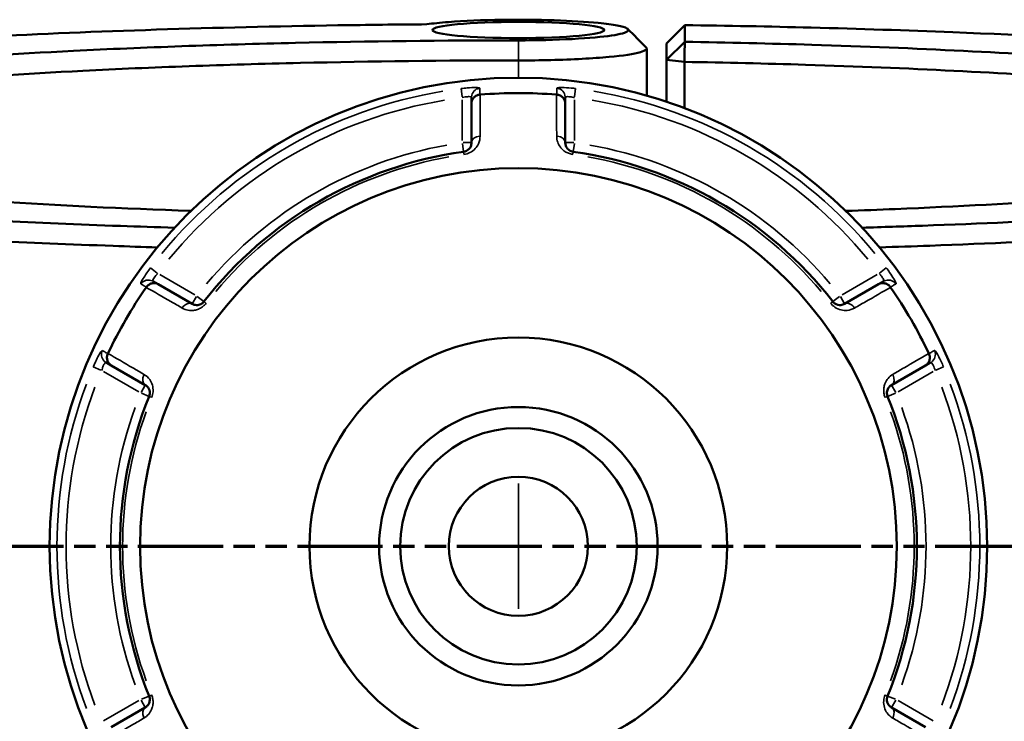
# Model space of a CAD drawing. Header units: millimetres. Extents: x 0 to 949, y -372 to 915.
# Tile 9 of 13: x 373 to 481, y 662 to 739. Entities that reach past the tile are written whole.
import ezdxf

# ---------------------------------------------------------------- set-up
doc = ezdxf.new("R2010")
doc.units = ezdxf.units.MM
doc.linetypes.add('DOUBLE_DASH_CHAIN', pattern=[1.2403, 0.6614, -0.0827, 0.1654, -0.0827, 0.1654, -0.0827])
for name, color, linetype, lineweight in [('Section Line (ANSI)', 7, 'DOUBLE_DASH_CHAIN', 70), ('Visible (ANSI)', 7, 'Continuous', 50), ('Visible Narrow (ANSI)', 7, 'Continuous', 35)]:
    doc.layers.add(name, color=color, linetype=linetype, lineweight=lineweight)

# ---------------------------------------------------------------- blocks, each defined once
blk = doc.blocks.new('2dTransSection0')
at = {"layer": 'Section Line (ANSI)', "linetype": 'DOUBLE_DASH_CHAIN', "ltscale": 13.986884}
blk.add_line((247.47, 681.49), (638.37, 681.49), dxfattribs=at)

msp = doc.modelspace()

# ---------------------------------------------------------------- linework, layer by layer
at = {"layer": 'Visible (ANSI)'}
for p, q in [((445.74, 738.21), (443.74, 736.23)), ((445.74, 736.4), (445.74, 738.21)), ((443.74, 734.42), (445.74, 736.4)), ((443.74, 736.23), (443.74, 734.42)), ((441.6, 735.67), (441.6, 730.54)), ((445.71, 734.21), (443.74, 734.42)), ((443.74, 734.42), (443.74, 729.88)), ((445.71, 729.18), (445.71, 734.21)), ((422.54, 730.35), (422.54, 729.69)), ((422.54, 729.69), (422.54, 725.42)), ((432.74, 729.69), (432.74, 730.35)), ((432.74, 725.42), (432.74, 729.69)), ((388.45, 710.01), (387.87, 710.34)), ((467.41, 710.34), (466.83, 710.01)), ((392.15, 707.87), (388.45, 710.01)), ((466.83, 710.01), (463.13, 707.87)), ((382.77, 701.51), (383.35, 701.17)), ((383.35, 701.17), (387.05, 699.04)), ((468.23, 699.04), (471.93, 701.17)), ((471.93, 701.17), (472.51, 701.51)), ((387.05, 663.94), (383.35, 661.81)), ((471.93, 661.81), (468.23, 663.94))]:
    msp.add_line(p, q, dxfattribs=at)
for radius in [51, 41.16, 22.72, 15.15, 12.87, 7.57]:
    msp.add_circle((427.64, 681.49), radius, dxfattribs=at)
for radius, start, end in [(49.33, 85.1632, 94.8368), (43.35, 97.9057, 142.0943), (43.35, 37.9057, 82.0943), (49.33, 145.1632, 154.8368), (49.33, 25.1632, 34.8368), (43.35, 157.9057, 202.0943), (43.35, 337.9057, 22.0943)]:
    msp.add_arc((427.64, 681.49), radius, start, end, dxfattribs=at)
msp.add_ellipse((427.64, 737.68), major_axis=(-9.36, 0), ratio=0.093966, dxfattribs=at)
for points, knots in [([(390.23, 716.16), (388.25, 716.22), (386.28, 716.28), (379.78, 716.52), (375.32, 716.71), (366.69, 717.14), (362.51, 717.38), (351.29, 718.11), (344.64, 718.66), (335.18, 719.62), (331.93, 720), (325.95, 720.79), (323.23, 721.2), (317.95, 722.14), (315.51, 722.66), (311.48, 723.74), (309.89, 724.29), (307.63, 725.41), (306.95, 725.98), (306.5, 727.12), (306.73, 727.7), (307.42, 728.26), (308.8, 729.4), (312.02, 730.51), (322.4, 732.72), (329.98, 733.8), (348.05, 735.62), (358.35, 736.37), (381.57, 737.56), (394.6, 737.98), (411.22, 738.24), (414.45, 738.28), (417.69, 738.3)], [0.314316, 0.314316, 0.314316, 0.314316, 0.366009, 0.366009, 0.487148, 0.487148, 0.608287, 0.608287, 0.825967, 0.825967, 0.954014, 0.954014, 1.082061, 1.082061, 1.232705, 1.232705, 1.383349, 1.383349, 1.533993, 1.533993, 1.684636, 1.684636, 1.684636, 1.985924, 1.985924, 2.322547, 2.322547, 2.641725, 2.641725, 2.978588, 2.978588, 3.05925, 3.05925, 3.05925, 3.05925]), ([(417.69, 738.3), (418.34, 738.4), (419.14, 738.48), (421.71, 738.68), (423.74, 738.76), (427.76, 738.82), (429.73, 738.8), (433.36, 738.68), (435.01, 738.58), (437.16, 738.37), (437.85, 738.28), (438.38, 738.18), (438.9, 738.07), (439.27, 737.97), (439.75, 737.68), (439.58, 737.49), (438.37, 737.15), (437.34, 737), (434.52, 736.74), (432.63, 736.64), (429.64, 736.57), (428.64, 736.55), (427.64, 736.55)], [-4.124749, -4.124749, -4.124749, -4.124749, -3.830103, -3.830103, -3.290451, -3.290451, -2.809007, -2.809007, -2.327711, -2.327711, -2.026901, -2.026901, -2.026901, -1.726092, -1.726092, -1.244796, -1.244796, -0.775157, -0.775157, -0.251457, -0.251457, 0, 0, 0, 0]), ([(445.74, 738.21), (450.37, 738.15), (454.96, 738.06), (464.73, 737.81), (469.89, 737.64), (482.98, 737.12), (490.69, 736.71), (502.05, 735.95), (506.06, 735.64), (513.64, 734.98), (517.2, 734.63), (524.41, 733.82), (527.95, 733.36), (534.25, 732.38), (537.01, 731.87), (541.68, 730.81), (543.59, 730.27), (546.53, 729.16), (547.55, 728.6), (548.12, 728.03), (549.25, 726.89), (548.54, 725.74), (543.22, 723.37), (538.17, 722.17), (524.49, 720.05), (516.07, 719.12), (496.02, 717.5), (484.24, 716.84), (469.45, 716.3), (467.26, 716.23), (465.05, 716.16)], [0.150161, 0.150161, 0.150161, 0.150161, 0.266266, 0.266266, 0.401262, 0.401262, 0.61895, 0.61895, 0.747002, 0.747002, 0.875054, 0.875054, 1.025704, 1.025704, 1.176353, 1.176353, 1.327002, 1.327002, 1.477652, 1.477652, 1.477652, 1.77895, 1.77895, 2.115286, 2.115286, 2.433798, 2.433798, 2.769571, 2.769571, 2.827277, 2.827277, 2.827277, 2.827277]), ([(427.64, 736.55), (419.48, 736.55), (411.32, 736.46), (399.2, 736.18), (395.06, 736.06), (386.99, 735.77), (383.05, 735.6), (372.73, 735.08), (366.6, 734.68), (357.7, 733.96), (354.58, 733.67), (348.77, 733.06), (346.07, 732.74), (340.7, 732.01), (338.12, 731.59), (333.64, 730.72), (331.76, 730.27), (328.72, 729.36), (327.56, 728.89), (326.03, 727.93), (325.64, 727.45), (325.64, 726.97), (325.64, 726.01), (327.2, 725.05), (333.79, 723.05), (339.39, 722.04), (353.44, 720.31), (361.66, 719.59), (377.48, 718.59), (384.59, 718.25), (392.02, 717.99)], [0, 0, 0, 0, 0.239923, 0.239923, 0.367124, 0.367124, 0.494325, 0.494325, 0.71203, 0.71203, 0.840092, 0.840092, 0.968153, 0.968153, 1.118814, 1.118814, 1.269475, 1.269475, 1.420136, 1.420136, 1.570796, 1.570796, 1.570796, 1.872118, 1.872118, 2.224771, 2.224771, 2.551683, 2.551683, 2.784887, 2.784887, 2.784887, 2.784887]), ([(445.71, 734.21), (445.72, 734.58), (445.72, 734.94), (445.73, 735.67), (445.74, 736.04), (445.74, 736.4)], [-0.2978624, -0.2978624, -0.2978624, -0.2978624, -0.1489188, -0.1489188, 0, 0, 0, 0]), ([(463.26, 717.99), (465.08, 718.05), (466.87, 718.12), (475.42, 718.48), (481.87, 718.82), (491.36, 719.48), (494.71, 719.74), (501.03, 720.3), (503.99, 720.6), (509.97, 721.29), (512.91, 721.69), (518.11, 722.52), (520.38, 722.95), (524.19, 723.84), (525.75, 724.3), (528.09, 725.24), (528.89, 725.72), (529.31, 726.2), (530.13, 727.16), (529.41, 728.13), (524.55, 730.17), (519.85, 731.22), (507.32, 733.04), (499.76, 733.83), (481.66, 735.18), (470.95, 735.72), (455.05, 736.21), (450.43, 736.32), (445.74, 736.4)], [0.356705, 0.356705, 0.356705, 0.356705, 0.413696, 0.413696, 0.631356, 0.631356, 0.759391, 0.759391, 0.887426, 0.887426, 1.038056, 1.038056, 1.188685, 1.188685, 1.339315, 1.339315, 1.489944, 1.489944, 1.489944, 1.791204, 1.791204, 2.143869, 2.143869, 2.470784, 2.470784, 2.823195, 2.823195, 2.963212, 2.963212, 2.963212, 2.963212]), ([(427.64, 734.37), (428.83, 734.37), (430.01, 734.38), (433.55, 734.47), (435.76, 734.59), (439.06, 734.89), (440.24, 735.07), (441.51, 735.44), (441.71, 735.62), (441.54, 735.79)], [0, 0, 0, 0, 0.251457, 0.251457, 0.775157, 0.775157, 1.244796, 1.244796, 1.651284, 1.651284, 1.651284, 1.651284]), ([(327.65, 725.08), (327.71, 725.52), (328.09, 725.96), (329.56, 726.86), (330.7, 727.32), (333.7, 728.22), (335.56, 728.66), (339.95, 729.51), (342.49, 729.92), (347.77, 730.63), (350.41, 730.95), (356.11, 731.55), (359.17, 731.83), (367.89, 732.53), (373.89, 732.92), (384, 733.43), (387.86, 733.6), (395.76, 733.89), (399.81, 734), (411.68, 734.28), (419.66, 734.37), (427.64, 734.37)], [-1.560249, -1.560249, -1.560249, -1.560249, -1.420136, -1.420136, -1.269475, -1.269475, -1.118814, -1.118814, -0.968153, -0.968153, -0.840092, -0.840092, -0.71203, -0.71203, -0.494325, -0.494325, -0.367124, -0.367124, -0.239923, -0.239923, 0, 0, 0, 0]), ([(445.71, 734.21), (450.17, 734.14), (454.58, 734.03), (470.03, 733.55), (480.51, 733.02), (498.24, 731.7), (505.66, 730.93), (517.96, 729.15), (522.59, 728.11), (526.72, 726.39), (527.54, 725.74), (527.63, 725.08)], [-2.959548, -2.959548, -2.959548, -2.959548, -2.823195, -2.823195, -2.470784, -2.470784, -2.143869, -2.143869, -1.791204, -1.791204, -1.581343, -1.581343, -1.581343, -1.581343]), ([(422.54, 729.69), (422.54, 729.69), (422.54, 729.69), (422.54, 729.81), (422.56, 729.93), (422.65, 730.15), (422.72, 730.25), (422.89, 730.43), (422.99, 730.5), (423.21, 730.6), (423.33, 730.64), (423.46, 730.65)], [-0.1539536, -0.1539536, -0.1539536, -0.1539536, -0.1534779, -0.1534779, -0.1142003, -0.1142003, -0.0754364, -0.0754364, -0.0369534, -0.0369534, 0, 0, 0, 0]), ([(432.74, 729.69), (432.74, 729.69), (432.74, 729.69), (432.74, 729.81), (432.72, 729.93), (432.63, 730.15), (432.56, 730.25), (432.39, 730.43), (432.29, 730.5), (432.07, 730.6), (431.95, 730.64), (431.82, 730.65)], [-0.0004767, -0.0004767, -0.0004767, -0.0004767, 0, 0, 0.0393696, 0.0393696, 0.0782243, 0.0782243, 0.1167973, 0.1167973, 0.1538372, 0.1538372, 0.1538372, 0.1538372]), ([(305.18, 726.04), (304.69, 725.55), (304.53, 725.05), (304.93, 723.97), (305.62, 723.4), (307.9, 722.26), (309.5, 721.69), (313.59, 720.6), (316.07, 720.06), (321.42, 719.12), (324.18, 718.69), (330.25, 717.89), (333.56, 717.5), (343.17, 716.52), (349.93, 715.97), (361.34, 715.22), (365.59, 714.98), (374.38, 714.54), (378.91, 714.35), (385.15, 714.12), (386.75, 714.07), (388.36, 714.02)], [-1.662992, -1.662992, -1.662992, -1.662992, -1.533993, -1.533993, -1.383349, -1.383349, -1.232705, -1.232705, -1.082061, -1.082061, -0.954014, -0.954014, -0.825967, -0.825967, -0.608287, -0.608287, -0.487148, -0.487148, -0.366009, -0.366009, -0.324568, -0.324568, -0.324568, -0.324568]), ([(422.54, 725.42), (422.54, 725.28), (422.51, 725.14), (422.37, 724.82), (422.22, 724.65), (421.9, 724.48), (421.79, 724.45), (421.68, 724.43)], [0, 0, 0, 0, 0.1173418, 0.1173418, 0.2762086, 0.2762086, 0.3454164, 0.3454164, 0.3454164, 0.3454164]), ([(433.6, 724.43), (433.56, 724.44), (433.52, 724.44), (433.41, 724.47), (433.35, 724.5), (433.21, 724.57), (433.14, 724.62), (433.02, 724.72), (432.98, 724.77), (432.87, 724.91), (432.83, 725), (432.76, 725.2), (432.74, 725.31), (432.74, 725.42)], [0, 0, 0, 0, 0.0258517, 0.0258517, 0.0672144, 0.0672144, 0.1230504, 0.1230504, 0.1741557, 0.1741557, 0.2508172, 0.2508172, 0.3454158, 0.3454158, 0.3454158, 0.3454158]), ([(466.92, 714.02), (468.77, 714.08), (470.6, 714.14), (485.25, 714.68), (497.24, 715.35), (517.63, 716.99), (526.18, 717.94), (540.07, 720.1), (545.19, 721.32), (550.55, 723.72), (551.25, 724.89), (550.1, 726.04)], [-2.817024, -2.817024, -2.817024, -2.817024, -2.769571, -2.769571, -2.433798, -2.433798, -2.115286, -2.115286, -1.77895, -1.77895, -1.478601, -1.478601, -1.478601, -1.478601]), ([(387.16, 709.69), (387.23, 709.79), (387.32, 709.88), (387.52, 710.02), (387.64, 710.07), (387.87, 710.13), (388, 710.14), (388.23, 710.11), (388.35, 710.07), (388.45, 710.01), (388.45, 710.01), (388.45, 710.01)], [-0.1538375, -0.1538375, -0.1538375, -0.1538375, -0.1167974, -0.1167974, -0.078224, -0.078224, -0.0393698, -0.0393698, 0, 0, 0.0004765, 0.0004765, 0.0004765, 0.0004765]), ([(466.83, 710.01), (466.83, 710.01), (466.83, 710.01), (466.93, 710.07), (467.05, 710.11), (467.29, 710.14), (467.41, 710.13), (467.64, 710.07), (467.76, 710.02), (467.96, 709.88), (468.05, 709.79), (468.12, 709.69)], [-0.1539536, -0.1539536, -0.1539536, -0.1539536, -0.1534782, -0.1534782, -0.1142004, -0.1142004, -0.0754369, -0.0754369, -0.0369535, -0.0369535, 0, 0, 0, 0]), ([(393.44, 708.12), (393.41, 708.09), (393.38, 708.06), (393.3, 707.98), (393.25, 707.94), (393.12, 707.85), (393.04, 707.82), (392.9, 707.77), (392.83, 707.75), (392.66, 707.73), (392.56, 707.74), (392.35, 707.78), (392.24, 707.82), (392.15, 707.87)], [0, 0, 0, 0, 0.0258517, 0.0258517, 0.0672144, 0.0672144, 0.1228891, 0.1228891, 0.1744529, 0.1744529, 0.2514166, 0.2514166, 0.345416, 0.345416, 0.345416, 0.345416]), ([(463.13, 707.87), (463.01, 707.8), (462.88, 707.76), (462.52, 707.72), (462.28, 707.77), (461.99, 707.97), (461.91, 708.04), (461.84, 708.12)], [0, 0, 0, 0, 0.1173418, 0.1173418, 0.2827888, 0.2827888, 0.3454168, 0.3454168, 0.3454168, 0.3454168]), ([(383.35, 701.17), (383.35, 701.17), (383.35, 701.17), (383.25, 701.23), (383.16, 701.31), (383.01, 701.5), (382.95, 701.61), (382.89, 701.84), (382.87, 701.97), (382.89, 702.21), (382.93, 702.33), (382.98, 702.44)], [-0.1539536, -0.1539536, -0.1539536, -0.1539536, -0.1534782, -0.1534782, -0.1142004, -0.1142004, -0.0754369, -0.0754369, -0.0369535, -0.0369535, 0, 0, 0, 0]), ([(472.3, 702.44), (472.35, 702.33), (472.39, 702.21), (472.41, 701.97), (472.4, 701.84), (472.33, 701.61), (472.27, 701.5), (472.12, 701.31), (472.03, 701.23), (471.93, 701.17), (471.93, 701.17), (471.93, 701.17)], [-0.1538375, -0.1538375, -0.1538375, -0.1538375, -0.1167974, -0.1167974, -0.078224, -0.078224, -0.0393698, -0.0393698, 0, 0, 0.0004765, 0.0004765, 0.0004765, 0.0004765]), ([(387.05, 699.04), (387.17, 698.97), (387.27, 698.87), (387.48, 698.59), (387.56, 698.36), (387.54, 698), (387.51, 697.9), (387.47, 697.8)], [0, 0, 0, 0, 0.1173418, 0.1173418, 0.2810905, 0.2810905, 0.3454168, 0.3454168, 0.3454168, 0.3454168]), ([(467.81, 697.8), (467.79, 697.84), (467.78, 697.88), (467.75, 697.99), (467.74, 698.05), (467.73, 698.2), (467.74, 698.29), (467.77, 698.44), (467.79, 698.51), (467.86, 698.67), (467.91, 698.75), (468.05, 698.91), (468.14, 698.98), (468.23, 699.04)], [0, 0, 0, 0, 0.0258517, 0.0258517, 0.0672144, 0.0672144, 0.1229221, 0.1229221, 0.1744041, 0.1744041, 0.2513157, 0.2513157, 0.345416, 0.345416, 0.345416, 0.345416]), ([(387.47, 665.19), (387.49, 665.15), (387.5, 665.11), (387.53, 665), (387.54, 664.93), (387.55, 664.78), (387.54, 664.69), (387.51, 664.54), (387.49, 664.47), (387.42, 664.31), (387.37, 664.23), (387.23, 664.07), (387.14, 664), (387.05, 663.94)], [0, 0, 0, 0, 0.0258517, 0.0258517, 0.0672144, 0.0672144, 0.1229221, 0.1229221, 0.1744041, 0.1744041, 0.2513157, 0.2513157, 0.345416, 0.345416, 0.345416, 0.345416]), ([(468.23, 663.94), (468.11, 664.01), (468.01, 664.11), (467.8, 664.4), (467.72, 664.62), (467.74, 664.98), (467.77, 665.09), (467.81, 665.19)], [0, 0, 0, 0, 0.1173418, 0.1173418, 0.2810905, 0.2810905, 0.3454168, 0.3454168, 0.3454168, 0.3454168])]:
    msp.add_open_spline(points, degree=3, knots=knots, dxfattribs=at)
for points in [[(439.55, 737.78), (440.21, 737.12), (440.87, 736.46), (441.54, 735.79)], [(423.48, 730.65), (423.47, 730.65), (423.46, 730.65), (423.46, 730.65)], [(431.82, 730.65), (431.82, 730.65), (431.81, 730.65), (431.8, 730.65)], [(387.16, 709.69), (387.16, 709.69), (387.15, 709.68), (387.15, 709.67)], [(468.13, 709.67), (468.13, 709.68), (468.12, 709.69), (468.12, 709.69)], [(382.99, 702.47), (382.99, 702.46), (382.98, 702.45), (382.98, 702.44)], [(472.3, 702.44), (472.3, 702.45), (472.29, 702.46), (472.29, 702.47)]]:
    msp.add_open_spline(points, degree=3, dxfattribs=at)
at = {"layer": 'Visible Narrow (ANSI)'}
for p, q in [((427.64, 736.45), (427.64, 734.48)), ((427.64, 734.27), (427.64, 732.59)), ((421.42, 731.3), (421.53, 730.39)), ((433.75, 730.39), (433.86, 731.3)), ((421.54, 730.08), (421.54, 725.66)), ((433.74, 725.66), (433.74, 730.08)), ((421.55, 725.34), (421.68, 724.43)), ((422.54, 725.42), (421.62, 725.42)), ((433.66, 725.42), (432.74, 725.42)), ((433.6, 724.43), (433.73, 725.34)), ((421.68, 724.43), (421.71, 724.17)), ((433.57, 724.17), (433.6, 724.43)), ((388.34, 711.23), (387.62, 711.78)), ((467.66, 711.78), (466.94, 711.23)), ((392.43, 708.86), (388.62, 711.07)), ((466.67, 711.07), (462.85, 708.86)), ((392.61, 708.67), (392.15, 707.87)), ((393.43, 708.13), (392.71, 708.69)), ((393.65, 707.96), (393.44, 708.12)), ((461.84, 708.12), (461.63, 707.96)), ((462.57, 708.69), (461.85, 708.13)), ((463.13, 707.87), (462.67, 708.67)), ((381.39, 701.01), (382.23, 700.65)), ((473.05, 700.65), (473.89, 701.01)), ((382.52, 700.5), (386.33, 698.3)), ((468.95, 698.3), (472.77, 700.5)), ((387.05, 699.04), (386.59, 698.24)), ((468.69, 698.24), (468.23, 699.04)), ((386.62, 698.14), (387.47, 697.8)), ((387.47, 697.8), (387.72, 697.7)), ((467.56, 697.7), (467.81, 697.8)), ((467.81, 697.8), (468.66, 698.14)), ((427.64, 674.68), (427.64, 688.31)), ((387.72, 665.29), (387.47, 665.19)), ((467.81, 665.19), (467.56, 665.29)), ((386.33, 664.69), (382.52, 662.48)), ((386.59, 664.74), (387.05, 663.95)), ((387.47, 665.18), (386.62, 664.84)), ((468.66, 664.84), (467.81, 665.18)), ((468.23, 663.95), (468.69, 664.74)), ((472.77, 662.48), (468.95, 664.69))]:
    msp.add_line(p, q, dxfattribs=at)
for radius, start, end in [(50.2, 99.4087, 140.5913), (50.2, 39.4087, 80.5913), (49.21, 99.4087, 140.5913), (49.21, 39.4087, 80.5913), (44.35, 100.1151, 139.8849), (44.35, 40.1151, 79.8849), (43.06, 100.1151, 139.8849), (43.06, 40.1151, 79.8849), (50.2, 159.4087, 200.5913), (49.21, 159.4087, 200.5913), (49.21, 339.4087, 20.5913), (50.2, 339.4087, 20.5913), (44.35, 160.1151, 199.8849), (44.35, 340.1151, 19.8849), (43.06, 160.1151, 199.8849), (43.06, 340.1151, 19.8849)]:
    msp.add_arc((427.64, 681.49), radius, start, end, dxfattribs=at)
for centre, major_axis, ratio, start_param, end_param in [((423.54, 730.35), (-1, 0), 0.996168, 4.870153, 6.208815), ((431.74, 730.35), (1, 0), 0.996168, 0.07437, 1.413032), ((423.54, 725.42), (-1, 0), 0.705572, 4.853399, 6.207933), ((431.74, 725.42), (1, 0), 0.705572, 0.075252, 1.429786), ((387.37, 709.47), (0.5, 0.866), 0.996168, 0.07437, 1.413032), ((467.91, 709.47), (-0.5, 0.866), 0.996168, 4.870153, 6.208815), ((391.65, 707.01), (0.5, 0.866), 0.705572, 0.075252, 1.429786), ((463.63, 707.01), (-0.5, 0.866), 0.705572, 4.853399, 6.207933), ((383.27, 702.37), (-0.5, -0.866), 0.996168, 4.870153, 6.208815), ((472.01, 702.37), (0.5, -0.866), 0.996168, 0.07437, 1.413032), ((387.55, 699.9), (-0.5, -0.866), 0.705572, 4.853399, 6.207933), ((467.73, 699.9), (0.5, -0.866), 0.705572, 0.075252, 1.429786), ((387.55, 663.08), (-0.5, 0.866), 0.705572, 0.075252, 1.429786), ((467.73, 663.08), (0.5, 0.866), 0.705572, 4.853399, 6.207933)]:
    msp.add_ellipse(centre, major_axis=major_axis, ratio=ratio, start_param=start_param, end_param=end_param, dxfattribs=at)
for points, knots in [([(423.46, 731.35), (423.46, 731.39), (423.28, 731.41), (422.73, 731.42), (422.42, 731.41), (421.87, 731.36), (421.64, 731.34), (421.42, 731.31)], [-0.3148129, -0.3148129, -0.3148129, -0.3148129, -0.1729885, -0.1729885, -0.066534, -0.066534, 0, 0, 0, 0]), ([(423.46, 730.65), (423.46, 730.78), (423.46, 730.91), (423.46, 731.04), (423.46, 731.14), (423.46, 731.24), (423.46, 731.35)], [-2.0050197, -2.0050197, -2.0050197, -2.0050197, -1.5521128, -1.5521128, -1.5521128, -1.2046153, -1.2046153, -1.2046153, -1.2046153]), ([(423.47, 726.12), (423.48, 726.6), (423.48, 727.07), (423.48, 727.54), (423.48, 728.46), (423.48, 729.38), (423.48, 730.42), (423.48, 730.53), (423.48, 730.65)], [-0.9791356, -0.9791356, -0.9791356, -0.9791356, -0.7792392, -0.7792392, -0.7792392, -0.3896196, -0.3896196, -0.3406539, -0.3406539, -0.3406539, -0.3406539]), ([(431.8, 730.65), (431.8, 730.53), (431.8, 730.42), (431.8, 729.38), (431.8, 728.46), (431.8, 727.54), (431.8, 727.07), (431.81, 726.6), (431.81, 726.12)], [-1.3998325, -1.3998325, -1.3998325, -1.3998325, -1.3508268, -1.3508268, -0.9611673, -0.9611673, -0.9611673, -0.7613508, -0.7613508, -0.7613508, -0.7613508]), ([(433.86, 731.31), (433.79, 731.32), (433.71, 731.33), (433.28, 731.38), (432.93, 731.4), (432.41, 731.42), (432.22, 731.42), (431.98, 731.4), (431.91, 731.39), (431.84, 731.37), (431.82, 731.36), (431.82, 731.35)], [-0.3148111, -0.3148111, -0.3148111, -0.3148111, -0.2922201, -0.2922201, -0.1852099, -0.1852099, -0.1028944, -0.1028944, -0.0395748, -0.0395748, 0, 0, 0, 0]), ([(431.82, 731.35), (431.82, 731.24), (431.82, 731.14), (431.82, 731.04), (431.82, 730.91), (431.82, 730.78), (431.82, 730.65)], [-1.5013766, -1.5013766, -1.5013766, -1.5013766, -1.1538792, -1.1538792, -1.1538792, -0.7009723, -0.7009723, -0.7009723, -0.7009723]), ([(421.54, 730.32), (421.65, 730.35), (421.76, 730.37), (422.03, 730.42), (422.18, 730.43), (422.45, 730.42), (422.54, 730.39), (422.54, 730.35)], [0, 0, 0, 0, 0.066534, 0.066534, 0.1729885, 0.1729885, 0.3148129, 0.3148129, 0.3148129, 0.3148129]), ([(432.74, 730.35), (432.74, 730.37), (432.75, 730.38), (432.78, 730.4), (432.82, 730.41), (432.94, 730.43), (433.03, 730.43), (433.28, 730.41), (433.45, 730.39), (433.67, 730.34), (433.7, 730.33), (433.74, 730.32)], [0, 0, 0, 0, 0.0395748, 0.0395748, 0.1028944, 0.1028944, 0.1852099, 0.1852099, 0.2922201, 0.2922201, 0.3148111, 0.3148111, 0.3148111, 0.3148111]), ([(421.72, 724.14), (421.95, 724.17), (422.18, 724.24), (422.82, 724.58), (423.12, 724.93), (423.42, 725.57), (423.47, 725.85), (423.47, 726.12)], [-0.3454164, -0.3454164, -0.3454164, -0.3454164, -0.2762086, -0.2762086, -0.1173418, -0.1173418, 0, 0, 0, 0]), ([(431.81, 726.12), (431.81, 725.9), (431.84, 725.67), (431.99, 725.28), (432.08, 725.1), (432.29, 724.82), (432.39, 724.72), (432.62, 724.51), (432.76, 724.42), (433.04, 724.28), (433.17, 724.23), (433.39, 724.17), (433.48, 724.15), (433.56, 724.14)], [-0.3454158, -0.3454158, -0.3454158, -0.3454158, -0.2508172, -0.2508172, -0.1741557, -0.1741557, -0.1230504, -0.1230504, -0.0672144, -0.0672144, -0.0258517, -0.0258517, 0, 0, 0, 0]), ([(387.61, 711.79), (387.35, 711.44), (387.1, 711.08), (386.79, 710.6), (386.7, 710.43), (386.59, 710.21), (386.56, 710.14), (386.54, 710.06), (386.55, 710.05), (386.56, 710.04)], [-0.3148109, -0.3148109, -0.3148109, -0.3148109, -0.1865568, -0.1865568, -0.1036426, -0.1036426, -0.0398626, -0.0398626, 0, 0, 0, 0]), ([(468.72, 710.04), (468.73, 710.05), (468.74, 710.06), (468.73, 710.15), (468.64, 710.34), (468.37, 710.8), (468.21, 711.04), (467.92, 711.46), (467.8, 711.63), (467.67, 711.79)], [-0.3148135, -0.3148135, -0.3148135, -0.3148135, -0.282847, -0.282847, -0.1571372, -0.1571372, -0.0604374, -0.0604374, 0, 0, 0, 0]), ([(387.87, 710.34), (387.86, 710.34), (387.86, 710.36), (387.85, 710.4), (387.86, 710.44), (387.91, 710.55), (387.96, 710.63), (388.11, 710.86), (388.25, 711.03), (388.4, 711.19)], [0, 0, 0, 0, 0.0398626, 0.0398626, 0.1036426, 0.1036426, 0.1865568, 0.1865568, 0.3148109, 0.3148109, 0.3148109, 0.3148109]), ([(466.88, 711.19), (466.95, 711.11), (467.02, 711.04), (467.18, 710.84), (467.26, 710.73), (467.4, 710.5), (467.43, 710.41), (467.42, 710.35), (467.41, 710.34), (467.41, 710.34)], [0, 0, 0, 0, 0.0604374, 0.0604374, 0.1571372, 0.1571372, 0.282847, 0.282847, 0.3148135, 0.3148135, 0.3148135, 0.3148135]), ([(386.56, 710.04), (386.64, 709.99), (386.73, 709.94), (386.82, 709.89), (386.93, 709.82), (387.05, 709.76), (387.16, 709.69)], [-1.5013766, -1.5013766, -1.5013766, -1.5013766, -1.1538791, -1.1538791, -1.1538791, -0.7009723, -0.7009723, -0.7009723, -0.7009723]), ([(387.15, 709.67), (388.05, 709.16), (388.94, 708.64), (389.84, 708.12), (390.25, 707.89), (390.66, 707.65), (391.07, 707.42)], [-1.3998325, -1.3998325, -1.3998325, -1.3998325, -0.9612568, -0.9612568, -0.9612568, -0.7613508, -0.7613508, -0.7613508, -0.7613508]), ([(464.21, 707.42), (464.62, 707.65), (465.03, 707.89), (465.44, 708.12), (466.34, 708.64), (467.23, 709.16), (468.13, 709.67)], [-1.9633043, -1.9633043, -1.9633043, -1.9633043, -1.7634783, -1.7634783, -1.7634783, -1.3248226, -1.3248226, -1.3248226, -1.3248226]), ([(468.12, 709.69), (468.23, 709.76), (468.35, 709.82), (468.46, 709.89), (468.55, 709.94), (468.64, 709.99), (468.72, 710.04)], [-2.0050197, -2.0050197, -2.0050197, -2.0050197, -1.5521127, -1.5521127, -1.5521127, -1.2046153, -1.2046153, -1.2046153, -1.2046153]), ([(391.07, 707.42), (391.26, 707.3), (391.48, 707.22), (391.89, 707.15), (392.09, 707.14), (392.44, 707.18), (392.58, 707.21), (392.87, 707.32), (393.03, 707.39), (393.29, 707.56), (393.4, 707.65), (393.56, 707.81), (393.61, 707.87), (393.67, 707.94)], [-0.345416, -0.345416, -0.345416, -0.345416, -0.2514166, -0.2514166, -0.1744529, -0.1744529, -0.1228891, -0.1228891, -0.0672144, -0.0672144, -0.0258517, -0.0258517, 0, 0, 0, 0]), ([(461.61, 707.94), (461.74, 707.78), (461.9, 707.63), (462.5, 707.21), (462.99, 707.12), (463.7, 707.19), (463.97, 707.28), (464.21, 707.42)], [-0.3454168, -0.3454168, -0.3454168, -0.3454168, -0.2827888, -0.2827888, -0.1173418, -0.1173418, 0, 0, 0, 0]), ([(382.37, 702.8), (382.35, 702.81), (382.3, 702.76), (382.14, 702.54), (382.03, 702.35), (381.8, 701.91), (381.69, 701.69), (381.52, 701.31), (381.45, 701.16), (381.39, 701.01)], [-0.314814, -0.314814, -0.314814, -0.314814, -0.2278058, -0.2278058, -0.1265588, -0.1265588, -0.0486765, -0.0486765, 0, 0, 0, 0]), ([(382.98, 702.44), (382.86, 702.51), (382.75, 702.58), (382.64, 702.64), (382.55, 702.69), (382.46, 702.75), (382.37, 702.8)], [-2.0050197, -2.0050197, -2.0050197, -2.0050197, -1.5521128, -1.5521128, -1.5521128, -1.2046153, -1.2046153, -1.2046153, -1.2046153]), ([(472.91, 702.8), (472.82, 702.75), (472.73, 702.69), (472.64, 702.64), (472.53, 702.58), (472.42, 702.51), (472.3, 702.44)], [-1.5013766, -1.5013766, -1.5013766, -1.5013766, -1.1538791, -1.1538791, -1.1538791, -0.7009723, -0.7009723, -0.7009723, -0.7009723]), ([(473.9, 701.01), (473.73, 701.41), (473.54, 701.81), (473.27, 702.32), (473.17, 702.48), (473.04, 702.69), (472.99, 702.75), (472.93, 702.8), (472.92, 702.8), (472.91, 702.8)], [-0.314811, -0.314811, -0.314811, -0.314811, -0.1863869, -0.1863869, -0.1035483, -0.1035483, -0.0398263, -0.0398263, 0, 0, 0, 0]), ([(386.9, 700.2), (386.5, 700.44), (386.09, 700.67), (385.68, 700.91), (384.78, 701.43), (383.89, 701.95), (382.99, 702.47)], [-1.9633043, -1.9633043, -1.9633043, -1.9633043, -1.7634161, -1.7634161, -1.7634161, -1.3248226, -1.3248226, -1.3248226, -1.3248226]), ([(472.29, 702.47), (471.39, 701.95), (470.5, 701.43), (469.6, 700.91), (469.19, 700.67), (468.78, 700.44), (468.38, 700.2)], [-1.3998325, -1.3998325, -1.3998325, -1.3998325, -0.961239, -0.961239, -0.961239, -0.7613508, -0.7613508, -0.7613508, -0.7613508]), ([(382.3, 700.62), (382.33, 700.7), (382.35, 700.78), (382.42, 700.98), (382.47, 701.09), (382.57, 701.31), (382.63, 701.4), (382.72, 701.5), (382.75, 701.52), (382.77, 701.51)], [0, 0, 0, 0, 0.0486765, 0.0486765, 0.1265588, 0.1265588, 0.2278058, 0.2278058, 0.314814, 0.314814, 0.314814, 0.314814]), ([(472.51, 701.51), (472.52, 701.51), (472.53, 701.51), (472.57, 701.49), (472.59, 701.47), (472.67, 701.37), (472.72, 701.29), (472.84, 701.04), (472.92, 700.83), (472.98, 700.62)], [0, 0, 0, 0, 0.0398263, 0.0398263, 0.1035483, 0.1035483, 0.1863869, 0.1863869, 0.314811, 0.314811, 0.314811, 0.314811]), ([(387.75, 697.69), (387.83, 697.89), (387.88, 698.1), (387.93, 698.83), (387.77, 699.29), (387.36, 699.87), (387.14, 700.06), (386.9, 700.2)], [-0.3454168, -0.3454168, -0.3454168, -0.3454168, -0.2810905, -0.2810905, -0.1173418, -0.1173418, 0, 0, 0, 0]), ([(468.38, 700.2), (468.18, 700.09), (468.01, 699.94), (467.73, 699.62), (467.63, 699.45), (467.49, 699.13), (467.45, 699), (467.39, 698.69), (467.38, 698.52), (467.4, 698.2), (467.42, 698.07), (467.47, 697.85), (467.5, 697.77), (467.54, 697.69)], [-0.345416, -0.345416, -0.345416, -0.345416, -0.2513157, -0.2513157, -0.1744041, -0.1744041, -0.1229221, -0.1229221, -0.0672144, -0.0672144, -0.0258517, -0.0258517, 0, 0, 0, 0]), ([(386.9, 662.78), (387.1, 662.89), (387.27, 663.04), (387.55, 663.36), (387.65, 663.53), (387.79, 663.85), (387.83, 663.99), (387.89, 664.3), (387.9, 664.47), (387.88, 664.78), (387.86, 664.91), (387.81, 665.13), (387.78, 665.22), (387.75, 665.3)], [-0.345416, -0.345416, -0.345416, -0.345416, -0.2513157, -0.2513157, -0.1744041, -0.1744041, -0.1229221, -0.1229221, -0.0672144, -0.0672144, -0.0258517, -0.0258517, 0, 0, 0, 0]), ([(467.54, 665.3), (467.45, 665.09), (467.4, 664.88), (467.35, 664.15), (467.51, 663.69), (467.92, 663.11), (468.14, 662.92), (468.38, 662.78)], [-0.3454168, -0.3454168, -0.3454168, -0.3454168, -0.2810905, -0.2810905, -0.1173418, -0.1173418, 0, 0, 0, 0]), ([(382.99, 660.52), (383.89, 661.03), (384.78, 661.55), (385.68, 662.07), (386.09, 662.31), (386.5, 662.55), (386.9, 662.78)], [-1.3998325, -1.3998325, -1.3998325, -1.3998325, -0.961239, -0.961239, -0.961239, -0.7613508, -0.7613508, -0.7613508, -0.7613508]), ([(468.38, 662.78), (468.78, 662.55), (469.19, 662.31), (469.6, 662.07), (470.5, 661.55), (471.39, 661.03), (472.29, 660.52)], [-1.9633043, -1.9633043, -1.9633043, -1.9633043, -1.7634161, -1.7634161, -1.7634161, -1.3248226, -1.3248226, -1.3248226, -1.3248226])]:
    msp.add_open_spline(points, degree=3, knots=knots, dxfattribs=at)

# ---------------------------------------------------------------- block references
at = {"layer": 'Section Line (ANSI)'}
msp.add_blockref('2dTransSection0', (0, 0), dxfattribs=at)

doc.saveas('drawing.dxf')
